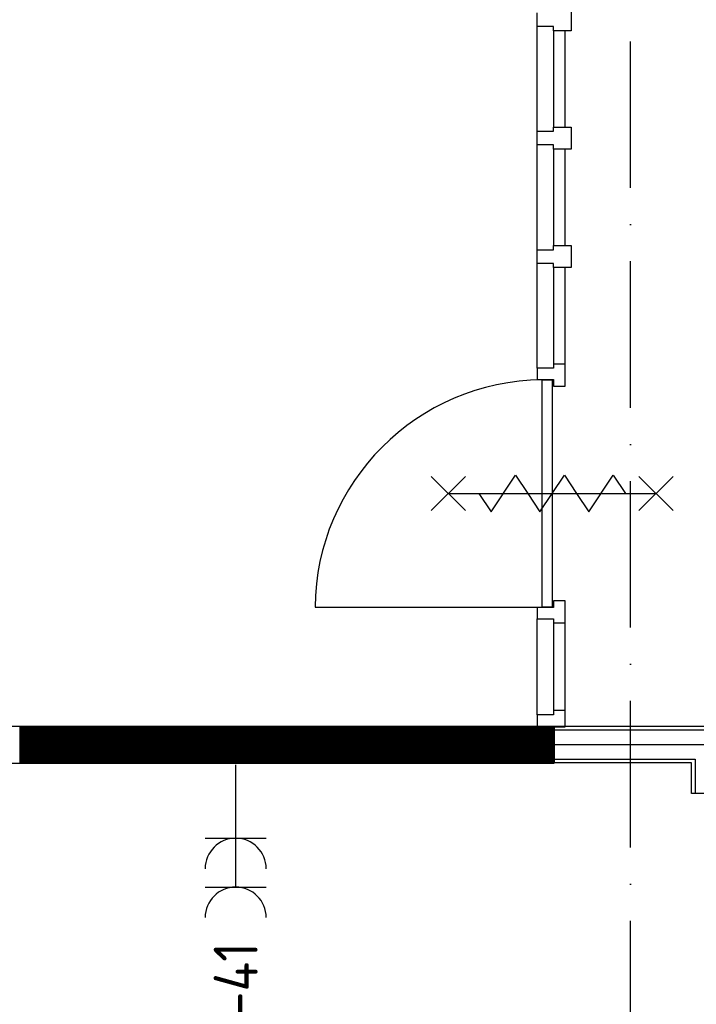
# Model space of a CAD drawing. Header units: millimetres. Extents: x -6587 to 112885, y 244 to 84344.
# Tile 14 of 57: x 22297 to 25068, y 37044 to 41076. Entities that reach past the tile are written whole.
import ezdxf
from ezdxf.enums import TextEntityAlignment as Align

# ---------------------------------------------------------------- set-up
doc = ezdxf.new("R2010")
doc.units = ezdxf.units.MM
doc.header["$LTSCALE"] = 100
doc.linetypes.add('DASHDOT', pattern=[9, 6, -1.5, 0, -1.5])
doc.layers.get('0').update_dxf_attribs({"color": 9, "linetype": 'CONTINUOUS'})
for name, color, linetype in [('AL$7----_STRAMIEN', 1, 'DASHDOT'), ('AL28----_KONSTRUKTIE', 3, 'CONTINUOUS'), ('AL32----_DRAAIRICHTING', 1, 'CONTINUOUS'), ('ALXA1---_RASTER50', 12, 'CONTINUOUS'), ('ALXAB---_PREFABBETON', 1, 'CONTINUOUS'), ('EB62203-_ATTRIB', 2, 'CONTINUOUS'), ('EL62203-_KRACHT-WCD230', 3, 'CONTINUOUS'), ('LIJN025', 10, 'CONTINUOUS')]:
    doc.layers.add(name, color=color, linetype=linetype)
doc.styles.add('1_8', font='iso', dxfattribs={"width": 0.7, "height": 1.8})
doc.styles.add('NORATT', font='isocp.shx')

# ---------------------------------------------------------------- blocks, each defined once
blk = doc.blocks.new('ES3W2A')
for p, q in [((1.25, 2), (-1.25, 2)), ((0, 2), (0, -3)), ((1.25, 0), (-1.25, 0))]:
    blk.add_line(p, q)
for centre in [(0, 3.25), (0, 1.25)]:
    blk.add_arc(centre, 1.25, 180, 0)
at = {"color": 0, "style": 'NORATT'}
for tag, flags, p in [('VERMOGEN', 9, (-2.5, 5)), ('GROEP', 8, (0, 5)), ('SCHAK', 8, (2.5, 5)), ('GELIJK', 9, (5, 5)), ('KAST', 9, (7, 5)), ('TAL', 8, (2.5, 5))]:
    blk.add_attdef(tag, text='', height=1.8, rotation=90, dxfattribs=dict(at, flags=flags)).set_placement(p, align=Align.MIDDLE_CENTER)
at = {"color": 0, "style": 'NORATT', "flags": 8}
blk.add_attdef('DOEL', text='', height=1.8, rotation=90, dxfattribs=at).set_placement((-2.5, 5), align=Align.MIDDLE_LEFT)
at = {"color": 0, "style": 'NORATT', "flags": 9}
blk.add_attdef('M_CODE', text='', height=1.8, dxfattribs=at).set_placement((0, 0), align=Align.MIDDLE_CENTER)
blk = doc.blocks.new('A$Cb38f1ce1')
at = {"layer": 'AL$7----_STRAMIEN', "color": 1}
blk.add_lwpolyline([(21547.7, 1456.2), (21547.7, 70088.1)], dxfattribs=at)
at = {"layer": 'AL28----_KONSTRUKTIE', "color": 8}
for p, q in [((21235.4, 31655), (14437.7, 31655)), ((21235.4, 31655), (14437.7, 31655)), ((14437.7, 31505), (21235.4, 31505)), ((14437.7, 31505), (21235.4, 31505))]:
    blk.add_line(p, q, dxfattribs=at)
at = {"layer": 'AL32----_DRAAIRICHTING', "color": 8}
for p, q in [((21304.7, 34594), (21304.7, 34504)), ((21165.7, 34521), (21165.7, 34577)), ((21232.7, 34521), (21165.7, 34521)), ((21165.7, 34092), (21165.7, 34521)), ((21232.7, 34504), (21232.7, 34521)), ((21232.7, 34504), (21232.7, 34109)), ((21304.7, 34504), (21232.7, 34504)), ((21279.7, 34109), (21279.7, 34504)), ((21232.7, 34092), (21232.7, 34109)), ((21232.7, 34109), (21304.7, 34109)), ((21304.7, 34109), (21304.7, 34019)), ((21165.7, 34036), (21165.7, 34092)), ((21165.7, 34092), (21232.7, 34092)), ((21232.7, 34036), (21165.7, 34036)), ((21165.7, 33607), (21165.7, 34036)), ((21232.7, 34019), (21232.7, 34036)), ((21232.7, 34019), (21232.7, 33624)), ((21304.7, 34019), (21232.7, 34019)), ((21279.7, 33624), (21279.7, 34019)), ((21165.7, 33551), (21165.7, 33607)), ((21165.7, 33607), (21232.7, 33607)), ((21232.7, 33607), (21232.7, 33624)), ((21232.7, 33624), (21304.7, 33624)), ((21304.7, 33624), (21304.7, 33534)), ((21232.7, 33551), (21165.7, 33551)), ((21165.7, 33122), (21165.7, 33551)), ((21232.7, 33534), (21232.7, 33551)), ((21232.7, 33534), (21232.7, 33139)), ((21304.7, 33534), (21232.7, 33534)), ((21279.7, 33139), (21279.7, 33534)), ((21232.7, 33122), (21165.7, 33122)), ((21165.7, 33122), (21165.7, 33076)), ((21279.7, 33139), (21232.7, 33139)), ((21232.7, 33139), (21232.7, 33122)), ((21279.7, 33049), (21279.7, 33139)), ((21165.7, 33076), (21232.7, 33076)), ((21185.7, 33074), (21226.7, 33074)), ((21185.7, 32144), (21185.7, 33074)), ((21226.7, 33074), (21226.7, 32144)), ((21232.7, 33076), (21232.7, 33049)), ((21232.7, 33049), (21279.7, 33049)), ((20255.7, 32144), (21185.7, 32144)), ((21232.7, 32142), (21165.7, 32142)), ((21165.7, 32142), (21165.7, 32096)), ((21226.7, 32144), (21185.7, 32144)), ((21279.7, 32169), (21232.7, 32169)), ((21232.7, 32169), (21232.7, 32142)), ((21279.7, 32079), (21279.7, 32169)), ((21165.7, 32096), (21232.7, 32096)), ((21165.7, 31703), (21165.7, 32096)), ((21232.7, 32096), (21232.7, 32079)), ((21232.7, 32079), (21232.7, 31720)), ((21232.7, 32079), (21279.7, 32079)), ((21279.7, 31720), (21279.7, 32079)), ((21232.7, 31703), (21165.7, 31703)), ((21165.7, 31703), (21165.7, 31653)), ((21279.7, 31720), (21232.7, 31720)), ((21232.7, 31720), (21232.7, 31703)), ((21279.7, 31653), (21279.7, 31720)), ((19930.8, 31655), (19930.8, 31505)), ((19932.8, 31655), (19932.8, 31505)), ((19934.8, 31655), (19934.8, 31505)), ((19936.8, 31655), (19936.8, 31505)), ((19938.8, 31655), (19938.8, 31505)), ((19940.8, 31655), (19940.8, 31505)), ((19942.8, 31655), (19942.8, 31505)), ((19944.8, 31655), (19944.8, 31505)), ((19946.8, 31655), (19946.8, 31505)), ((19948.8, 31655), (19948.8, 31505)), ((19950.8, 31655), (19950.8, 31505)), ((19952.8, 31655), (19952.8, 31505)), ((19954.8, 31655), (19954.8, 31505)), ((19956.8, 31655), (19956.8, 31505)), ((19958.8, 31655), (19958.8, 31505)), ((19960.8, 31655), (19960.8, 31505)), ((19962.8, 31655), (19962.8, 31505)), ((19964.8, 31655), (19964.8, 31505)), ((19966.8, 31655), (19966.8, 31505)), ((19968.8, 31655), (19968.8, 31505)), ((19970.8, 31655), (19970.8, 31505)), ((19972.8, 31655), (19972.8, 31505)), ((19974.8, 31655), (19974.8, 31505)), ((19976.8, 31655), (19976.8, 31505)), ((19978.8, 31655), (19978.8, 31505)), ((19980.8, 31655), (19980.8, 31505)), ((19982.8, 31655), (19982.8, 31505)), ((19984.8, 31655), (19984.8, 31505)), ((19986.8, 31655), (19986.8, 31505)), ((19988.8, 31655), (19988.8, 31505)), ((19990.8, 31655), (19990.8, 31505)), ((19992.8, 31655), (19992.8, 31505)), ((19994.8, 31655), (19994.8, 31505)), ((19996.8, 31655), (19996.8, 31505)), ((19998.8, 31655), (19998.8, 31505)), ((20000.8, 31655), (20000.8, 31505)), ((20002.8, 31655), (20002.8, 31505)), ((20004.8, 31655), (20004.8, 31505)), ((20006.8, 31655), (20006.8, 31505)), ((20008.8, 31655), (20008.8, 31505)), ((20010.8, 31655), (20010.8, 31505)), ((20012.8, 31655), (20012.8, 31505)), ((20014.8, 31655), (20014.8, 31505)), ((20016.8, 31655), (20016.8, 31505)), ((20018.8, 31655), (20018.8, 31505)), ((20020.8, 31655), (20020.8, 31505)), ((20022.8, 31655), (20022.8, 31505)), ((20024.8, 31655), (20024.8, 31505)), ((20026.8, 31655), (20026.8, 31505)), ((20028.8, 31655), (20028.8, 31505)), ((20030.8, 31655), (20030.8, 31505)), ((20032.8, 31655), (20032.8, 31505)), ((20034.8, 31655), (20034.8, 31505)), ((20036.8, 31655), (20036.8, 31505)), ((20038.8, 31655), (20038.8, 31505)), ((20040.8, 31655), (20040.8, 31505)), ((20042.8, 31655), (20042.8, 31505)), ((20044.8, 31655), (20044.8, 31505)), ((20046.8, 31655), (20046.8, 31505)), ((20048.8, 31655), (20048.8, 31505)), ((20050.8, 31655), (20050.8, 31505)), ((20052.8, 31655), (20052.8, 31505)), ((20054.8, 31655), (20054.8, 31505)), ((20056.8, 31655), (20056.8, 31505)), ((20058.8, 31655), (20058.8, 31505)), ((20060.8, 31655), (20060.8, 31505)), ((20062.8, 31655), (20062.8, 31505)), ((20064.8, 31655), (20064.8, 31505)), ((20066.8, 31655), (20066.8, 31505)), ((20068.8, 31655), (20068.8, 31505)), ((20070.8, 31655), (20070.8, 31505)), ((20072.8, 31655), (20072.8, 31505)), ((20074.8, 31655), (20074.8, 31505)), ((20076.8, 31655), (20076.8, 31505)), ((20078.8, 31655), (20078.8, 31505)), ((20080.8, 31655), (20080.8, 31505)), ((20082.8, 31655), (20082.8, 31505)), ((20084.8, 31655), (20084.8, 31505)), ((20086.8, 31655), (20086.8, 31505)), ((20088.8, 31655), (20088.8, 31505)), ((20090.8, 31655), (20090.8, 31505)), ((20092.8, 31655), (20092.8, 31505)), ((20094.8, 31655), (20094.8, 31505)), ((20096.8, 31655), (20096.8, 31505)), ((20098.8, 31655), (20098.8, 31505)), ((20100.8, 31655), (20100.8, 31505)), ((20102.8, 31655), (20102.8, 31505)), ((20104.8, 31655), (20104.8, 31505)), ((20106.8, 31655), (20106.8, 31505)), ((20108.8, 31655), (20108.8, 31505)), ((20110.8, 31655), (20110.8, 31505)), ((20112.8, 31655), (20112.8, 31505)), ((20114, 31655), (20264, 31505)), ((20114, 31655), (20264, 31505)), ((20114.8, 31655), (20114.8, 31505)), ((20116.8, 31655), (20116.8, 31505)), ((20118.8, 31655), (20118.8, 31505)), ((20120.8, 31655), (20120.8, 31505)), ((20122.8, 31655), (20122.8, 31505)), ((20124.8, 31655), (20124.8, 31505)), ((20126.8, 31655), (20126.8, 31505)), ((20128.8, 31655), (20128.8, 31505)), ((20130.8, 31655), (20130.8, 31505)), ((20132.8, 31655), (20132.8, 31505)), ((20134.8, 31655), (20134.8, 31505)), ((20136.8, 31655), (20136.8, 31505)), ((20138.8, 31655), (20138.8, 31505)), ((20140.8, 31655), (20140.8, 31505)), ((20142.8, 31655), (20142.8, 31505)), ((20144.8, 31655), (20144.8, 31505)), ((20146.8, 31655), (20146.8, 31505)), ((20148.8, 31655), (20148.8, 31505)), ((20150.8, 31655), (20150.8, 31505)), ((20152.8, 31655), (20152.8, 31505)), ((20154.8, 31655), (20154.8, 31505)), ((20156.8, 31655), (20156.8, 31505)), ((20158.8, 31655), (20158.8, 31505)), ((20160.8, 31655), (20160.8, 31505)), ((20162.8, 31655), (20162.8, 31505)), ((20164.8, 31655), (20164.8, 31505)), ((20166.8, 31655), (20166.8, 31505)), ((20168.8, 31655), (20168.8, 31505)), ((20170.8, 31655), (20170.8, 31505)), ((20172.8, 31655), (20172.8, 31505)), ((20174.8, 31655), (20174.8, 31505)), ((20176.8, 31655), (20176.8, 31505)), ((20178.8, 31655), (20178.8, 31505)), ((20180.8, 31655), (20180.8, 31505)), ((20182.8, 31655), (20182.8, 31505)), ((20184.8, 31655), (20184.8, 31505)), ((20186.8, 31655), (20186.8, 31505)), ((20188.8, 31655), (20188.8, 31505)), ((20190.8, 31655), (20190.8, 31505)), ((20192.8, 31655), (20192.8, 31505)), ((20194.8, 31655), (20194.8, 31505)), ((20196.8, 31655), (20196.8, 31505)), ((20198.8, 31655), (20198.8, 31505)), ((20200.8, 31655), (20200.8, 31505)), ((20202.8, 31655), (20202.8, 31505)), ((20204.8, 31655), (20204.8, 31505)), ((20206.8, 31655), (20206.8, 31505)), ((20208.8, 31655), (20208.8, 31505)), ((20210.8, 31655), (20210.8, 31505)), ((20212.8, 31655), (20212.8, 31505)), ((20214.8, 31655), (20214.8, 31505)), ((20216.8, 31655), (20216.8, 31505)), ((20218.8, 31655), (20218.8, 31505)), ((20220.8, 31655), (20220.8, 31505)), ((20222.8, 31655), (20222.8, 31505)), ((20224.8, 31655), (20224.8, 31505)), ((20226.8, 31655), (20226.8, 31505)), ((20228.8, 31655), (20228.8, 31505)), ((20230.8, 31655), (20230.8, 31505)), ((20232.8, 31655), (20232.8, 31505)), ((20234.8, 31655), (20234.8, 31505)), ((20236.8, 31655), (20236.8, 31505)), ((20238.8, 31655), (20238.8, 31505)), ((20240.8, 31655), (20240.8, 31505)), ((20242.8, 31655), (20242.8, 31505)), ((20244.8, 31655), (20244.8, 31505)), ((20246.8, 31655), (20246.8, 31505)), ((20248.8, 31655), (20248.8, 31505)), ((20250.8, 31655), (20250.8, 31505)), ((20252.8, 31655), (20252.8, 31505)), ((20254.8, 31655), (20254.8, 31505)), ((20256.8, 31655), (20256.8, 31505)), ((20258.8, 31655), (20258.8, 31505)), ((20260.8, 31655), (20260.8, 31505)), ((20262.8, 31655), (20262.8, 31505)), ((20264.8, 31655), (20264.8, 31505)), ((20266.8, 31655), (20266.8, 31505)), ((20268.8, 31655), (20268.8, 31505)), ((20270.8, 31655), (20270.8, 31505)), ((20272.8, 31655), (20272.8, 31505)), ((20274.8, 31655), (20274.8, 31505)), ((20276.8, 31655), (20276.8, 31505)), ((20278.8, 31655), (20278.8, 31505)), ((20280.8, 31655), (20280.8, 31505)), ((20282.8, 31655), (20282.8, 31505)), ((20284.8, 31655), (20284.8, 31505)), ((20286.8, 31655), (20286.8, 31505)), ((20288.8, 31655), (20288.8, 31505)), ((20290.8, 31655), (20290.8, 31505)), ((20292.8, 31655), (20292.8, 31505)), ((20294.8, 31655), (20294.8, 31505)), ((20296.8, 31655), (20296.8, 31505)), ((20298.8, 31655), (20298.8, 31505)), ((20300.8, 31655), (20300.8, 31505)), ((20302.8, 31655), (20302.8, 31505)), ((20304.8, 31655), (20304.8, 31505)), ((20306.8, 31655), (20306.8, 31505)), ((20308.8, 31655), (20308.8, 31505)), ((20310.8, 31655), (20310.8, 31505)), ((20312.8, 31655), (20312.8, 31505)), ((20314.8, 31655), (20314.8, 31505)), ((20316.8, 31655), (20316.8, 31505)), ((20318.8, 31655), (20318.8, 31505)), ((20320.8, 31655), (20320.8, 31505)), ((20322.8, 31655), (20322.8, 31505)), ((20324.8, 31655), (20324.8, 31505)), ((20326.2, 31655), (20476.2, 31505)), ((20326.2, 31655), (20476.2, 31505)), ((20326.8, 31655), (20326.8, 31505)), ((20328.8, 31655), (20328.8, 31505)), ((20330.8, 31655), (20330.8, 31505)), ((20332.8, 31655), (20332.8, 31505)), ((20334.8, 31655), (20334.8, 31505)), ((20336.8, 31655), (20336.8, 31505)), ((20338.8, 31655), (20338.8, 31505)), ((20340.8, 31655), (20340.8, 31505)), ((20342.8, 31655), (20342.8, 31505)), ((20344.8, 31655), (20344.8, 31505)), ((20346.8, 31655), (20346.8, 31505)), ((20348.8, 31655), (20348.8, 31505)), ((20350.8, 31655), (20350.8, 31505)), ((20352.8, 31655), (20352.8, 31505)), ((20354.8, 31655), (20354.8, 31505)), ((20356.8, 31655), (20356.8, 31505)), ((20358.8, 31655), (20358.8, 31505)), ((20360.8, 31655), (20360.8, 31505)), ((20362.8, 31655), (20362.8, 31505)), ((20364.8, 31655), (20364.8, 31505)), ((20366.8, 31655), (20366.8, 31505)), ((20368.8, 31655), (20368.8, 31505)), ((20370.8, 31655), (20370.8, 31505)), ((20372.8, 31655), (20372.8, 31505)), ((20374.8, 31655), (20374.8, 31505)), ((20376.8, 31655), (20376.8, 31505)), ((20378.8, 31655), (20378.8, 31505)), ((20380.8, 31655), (20380.8, 31505)), ((20382.8, 31655), (20382.8, 31505)), ((20384.8, 31655), (20384.8, 31505)), ((20386.8, 31655), (20386.8, 31505)), ((20388.8, 31655), (20388.8, 31505)), ((20390.8, 31655), (20390.8, 31505)), ((20392.8, 31655), (20392.8, 31505)), ((20394.8, 31655), (20394.8, 31505)), ((20396.8, 31655), (20396.8, 31505)), ((20398.8, 31655), (20398.8, 31505)), ((20400.8, 31655), (20400.8, 31505)), ((20402.8, 31655), (20402.8, 31505)), ((20404.8, 31655), (20404.8, 31505)), ((20406.8, 31655), (20406.8, 31505)), ((20408.8, 31655), (20408.8, 31505)), ((20410.8, 31655), (20410.8, 31505)), ((20412.8, 31655), (20412.8, 31505)), ((20414.8, 31655), (20414.8, 31505)), ((20416.8, 31655), (20416.8, 31505)), ((20418.8, 31655), (20418.8, 31505)), ((20420.8, 31655), (20420.8, 31505)), ((20422.8, 31655), (20422.8, 31505)), ((20424.8, 31655), (20424.8, 31505)), ((20426.8, 31655), (20426.8, 31505)), ((20428.8, 31655), (20428.8, 31505)), ((20430.8, 31655), (20430.8, 31505)), ((20432.8, 31655), (20432.8, 31505)), ((20434.8, 31655), (20434.8, 31505)), ((20436.8, 31655), (20436.8, 31505)), ((20438.8, 31655), (20438.8, 31505)), ((20440.8, 31655), (20440.8, 31505)), ((20442.8, 31655), (20442.8, 31505)), ((20444.8, 31655), (20444.8, 31505)), ((20446.8, 31655), (20446.8, 31505)), ((20448.8, 31655), (20448.8, 31505)), ((20450.8, 31655), (20450.8, 31505)), ((20452.8, 31655), (20452.8, 31505)), ((20454.8, 31655), (20454.8, 31505)), ((20456.8, 31655), (20456.8, 31505)), ((20458.8, 31655), (20458.8, 31505)), ((20460.8, 31655), (20460.8, 31505)), ((20462.8, 31655), (20462.8, 31505)), ((20464.8, 31655), (20464.8, 31505)), ((20466.8, 31655), (20466.8, 31505)), ((20468.8, 31655), (20468.8, 31505)), ((20470.8, 31655), (20470.8, 31505)), ((20472.8, 31655), (20472.8, 31505)), ((20474.8, 31655), (20474.8, 31505)), ((20476.8, 31655), (20476.8, 31505)), ((20478.8, 31655), (20478.8, 31505)), ((20480.8, 31655), (20480.8, 31505)), ((20482.8, 31655), (20482.8, 31505)), ((20484.8, 31655), (20484.8, 31505)), ((20486.8, 31655), (20486.8, 31505)), ((20488.8, 31655), (20488.8, 31505)), ((20490.8, 31655), (20490.8, 31505)), ((20492.8, 31655), (20492.8, 31505)), ((20494.8, 31655), (20494.8, 31505)), ((20496.8, 31655), (20496.8, 31505)), ((20498.8, 31655), (20498.8, 31505)), ((20500.8, 31655), (20500.8, 31505)), ((20502.8, 31655), (20502.8, 31505)), ((20504.8, 31655), (20504.8, 31505)), ((20506.8, 31655), (20506.8, 31505)), ((20508.8, 31655), (20508.8, 31505)), ((20510.8, 31655), (20510.8, 31505)), ((20512.8, 31655), (20512.8, 31505)), ((20514.8, 31655), (20514.8, 31505)), ((20516.8, 31655), (20516.8, 31505)), ((20518.8, 31655), (20518.8, 31505)), ((20520.8, 31655), (20520.8, 31505)), ((20522.8, 31655), (20522.8, 31505)), ((20524.8, 31655), (20524.8, 31505)), ((20526.8, 31655), (20526.8, 31505)), ((20528.8, 31655), (20528.8, 31505)), ((20530.8, 31655), (20530.8, 31505)), ((20532.8, 31655), (20532.8, 31505)), ((20534.8, 31655), (20534.8, 31505)), ((20536.8, 31655), (20536.8, 31505)), ((20538.3, 31655), (20688.3, 31505)), ((20538.3, 31655), (20688.3, 31505)), ((20538.8, 31655), (20538.8, 31505)), ((20540.8, 31655), (20540.8, 31505)), ((20542.8, 31655), (20542.8, 31505)), ((20544.8, 31655), (20544.8, 31505)), ((20546.8, 31655), (20546.8, 31505)), ((20548.8, 31655), (20548.8, 31505)), ((20550.8, 31655), (20550.8, 31505)), ((20552.8, 31655), (20552.8, 31505)), ((20554.8, 31655), (20554.8, 31505)), ((20556.8, 31655), (20556.8, 31505)), ((20558.8, 31655), (20558.8, 31505)), ((20560.8, 31655), (20560.8, 31505)), ((20562.8, 31655), (20562.8, 31505)), ((20564.8, 31655), (20564.8, 31505)), ((20566.8, 31655), (20566.8, 31505)), ((20568.8, 31655), (20568.8, 31505)), ((20570.8, 31655), (20570.8, 31505)), ((20572.8, 31655), (20572.8, 31505)), ((20574.8, 31655), (20574.8, 31505)), ((20576.8, 31655), (20576.8, 31505)), ((20578.8, 31655), (20578.8, 31505)), ((20580.8, 31655), (20580.8, 31505)), ((20582.8, 31655), (20582.8, 31505)), ((20584.8, 31655), (20584.8, 31505)), ((20586.8, 31655), (20586.8, 31505)), ((20588.8, 31655), (20588.8, 31505)), ((20590.8, 31655), (20590.8, 31505)), ((20592.8, 31655), (20592.8, 31505)), ((20594.8, 31655), (20594.8, 31505)), ((20596.8, 31655), (20596.8, 31505)), ((20598.8, 31655), (20598.8, 31505)), ((20600.8, 31655), (20600.8, 31505)), ((20602.8, 31655), (20602.8, 31505)), ((20604.8, 31655), (20604.8, 31505)), ((20606.8, 31655), (20606.8, 31505)), ((20608.8, 31655), (20608.8, 31505)), ((20610.8, 31655), (20610.8, 31505)), ((20612.8, 31655), (20612.8, 31505)), ((20614.8, 31655), (20614.8, 31505)), ((20616.8, 31655), (20616.8, 31505)), ((20618.8, 31655), (20618.8, 31505)), ((20620.8, 31655), (20620.8, 31505)), ((20622.8, 31655), (20622.8, 31505)), ((20624.8, 31655), (20624.8, 31505)), ((20626.8, 31655), (20626.8, 31505)), ((20628.8, 31655), (20628.8, 31505)), ((20630.8, 31655), (20630.8, 31505)), ((20632.8, 31655), (20632.8, 31505)), ((20634.8, 31655), (20634.8, 31505)), ((20636.8, 31655), (20636.8, 31505)), ((20638.8, 31655), (20638.8, 31505)), ((20640.8, 31655), (20640.8, 31505)), ((20642.8, 31655), (20642.8, 31505)), ((20644.8, 31655), (20644.8, 31505)), ((20646.8, 31655), (20646.8, 31505)), ((20648.8, 31655), (20648.8, 31505)), ((20650.8, 31655), (20650.8, 31505)), ((20652.8, 31655), (20652.8, 31505)), ((20654.8, 31655), (20654.8, 31505)), ((20656.8, 31655), (20656.8, 31505)), ((20658.8, 31655), (20658.8, 31505)), ((20660.8, 31655), (20660.8, 31505)), ((20662.8, 31655), (20662.8, 31505)), ((20664.8, 31655), (20664.8, 31505)), ((20666.8, 31655), (20666.8, 31505)), ((20668.8, 31655), (20668.8, 31505)), ((20670.8, 31655), (20670.8, 31505)), ((20672.8, 31655), (20672.8, 31505)), ((20674.8, 31655), (20674.8, 31505)), ((20676.8, 31655), (20676.8, 31505)), ((20678.8, 31655), (20678.8, 31505)), ((20680.8, 31655), (20680.8, 31505)), ((20682.8, 31655), (20682.8, 31505)), ((20684.8, 31655), (20684.8, 31505)), ((20686.8, 31655), (20686.8, 31505)), ((20688.8, 31655), (20688.8, 31505)), ((20690.8, 31655), (20690.8, 31505)), ((20692.8, 31655), (20692.8, 31505)), ((20694.8, 31655), (20694.8, 31505)), ((20696.8, 31655), (20696.8, 31505)), ((20698.8, 31655), (20698.8, 31505)), ((20700.8, 31655), (20700.8, 31505)), ((20702.8, 31655), (20702.8, 31505)), ((20704.8, 31655), (20704.8, 31505)), ((20706.8, 31655), (20706.8, 31505)), ((20708.8, 31655), (20708.8, 31505)), ((20710.8, 31655), (20710.8, 31505)), ((20712.8, 31655), (20712.8, 31505)), ((20714.8, 31655), (20714.8, 31505)), ((20716.8, 31655), (20716.8, 31505)), ((20718.8, 31655), (20718.8, 31505)), ((20720.8, 31655), (20720.8, 31505)), ((20722.8, 31655), (20722.8, 31505)), ((20724.8, 31655), (20724.8, 31505)), ((20726.8, 31655), (20726.8, 31505)), ((20728.8, 31655), (20728.8, 31505)), ((20730.8, 31655), (20730.8, 31505)), ((20732.8, 31655), (20732.8, 31505)), ((20734.8, 31655), (20734.8, 31505)), ((20736.8, 31655), (20736.8, 31505)), ((20738.8, 31655), (20738.8, 31505)), ((20740.8, 31655), (20740.8, 31505)), ((20742.8, 31655), (20742.8, 31505)), ((20744.8, 31655), (20744.8, 31505)), ((20746.8, 31655), (20746.8, 31505)), ((20748.8, 31655), (20748.8, 31505)), ((20750.4, 31655), (20900.4, 31505)), ((20750.4, 31655), (20900.4, 31505)), ((20750.8, 31655), (20750.8, 31505)), ((20752.8, 31655), (20752.8, 31505)), ((20754.8, 31655), (20754.8, 31505)), ((20756.8, 31655), (20756.8, 31505)), ((20758.8, 31655), (20758.8, 31505)), ((20760.8, 31655), (20760.8, 31505)), ((20762.8, 31655), (20762.8, 31505)), ((20764.8, 31655), (20764.8, 31505)), ((20766.8, 31655), (20766.8, 31505)), ((20768.8, 31655), (20768.8, 31505)), ((20770.8, 31655), (20770.8, 31505)), ((20772.8, 31655), (20772.8, 31505)), ((20774.8, 31655), (20774.8, 31505)), ((20776.8, 31655), (20776.8, 31505)), ((20778.8, 31655), (20778.8, 31505)), ((20780.8, 31655), (20780.8, 31505)), ((20782.8, 31655), (20782.8, 31505)), ((20784.8, 31655), (20784.8, 31505)), ((20786.8, 31655), (20786.8, 31505)), ((20788.8, 31655), (20788.8, 31505)), ((20790.8, 31655), (20790.8, 31505)), ((20792.8, 31655), (20792.8, 31505)), ((20794.8, 31655), (20794.8, 31505)), ((20796.8, 31655), (20796.8, 31505)), ((20798.8, 31655), (20798.8, 31505)), ((20800.8, 31655), (20800.8, 31505)), ((20802.8, 31655), (20802.8, 31505)), ((20804.8, 31655), (20804.8, 31505)), ((20806.8, 31655), (20806.8, 31505)), ((20808.8, 31655), (20808.8, 31505)), ((20810.8, 31655), (20810.8, 31505)), ((20812.8, 31655), (20812.8, 31505)), ((20814.8, 31655), (20814.8, 31505)), ((20816.8, 31655), (20816.8, 31505)), ((20818.8, 31655), (20818.8, 31505)), ((20820.8, 31655), (20820.8, 31505)), ((20822.8, 31655), (20822.8, 31505)), ((20824.8, 31655), (20824.8, 31505)), ((20826.8, 31655), (20826.8, 31505)), ((20828.8, 31655), (20828.8, 31505)), ((20830.8, 31655), (20830.8, 31505)), ((20832.8, 31655), (20832.8, 31505)), ((20834.8, 31655), (20834.8, 31505)), ((20836.8, 31655), (20836.8, 31505)), ((20838.8, 31655), (20838.8, 31505)), ((20840.8, 31655), (20840.8, 31505)), ((20842.8, 31655), (20842.8, 31505)), ((20844.8, 31655), (20844.8, 31505)), ((20846.8, 31655), (20846.8, 31505)), ((20848.8, 31655), (20848.8, 31505)), ((20850.8, 31655), (20850.8, 31505)), ((20852.8, 31655), (20852.8, 31505)), ((20854.8, 31655), (20854.8, 31505)), ((20856.8, 31655), (20856.8, 31505)), ((20858.8, 31655), (20858.8, 31505)), ((20860.8, 31655), (20860.8, 31505)), ((20862.8, 31655), (20862.8, 31505)), ((20864.8, 31655), (20864.8, 31505)), ((20866.8, 31655), (20866.8, 31505)), ((20868.8, 31655), (20868.8, 31505)), ((20870.8, 31655), (20870.8, 31505)), ((20872.8, 31655), (20872.8, 31505)), ((20874.8, 31655), (20874.8, 31505)), ((20876.8, 31655), (20876.8, 31505)), ((20878.8, 31655), (20878.8, 31505)), ((20880.8, 31655), (20880.8, 31505)), ((20882.8, 31655), (20882.8, 31505)), ((20884.8, 31655), (20884.8, 31505)), ((20886.8, 31655), (20886.8, 31505)), ((20888.8, 31655), (20888.8, 31505)), ((20890.8, 31655), (20890.8, 31505)), ((20892.8, 31655), (20892.8, 31505)), ((20894.8, 31655), (20894.8, 31505)), ((20896.8, 31655), (20896.8, 31505)), ((20898.8, 31655), (20898.8, 31505)), ((20900.8, 31655), (20900.8, 31505)), ((20902.8, 31655), (20902.8, 31505)), ((20904.8, 31655), (20904.8, 31505)), ((20906.8, 31655), (20906.8, 31505)), ((20908.8, 31655), (20908.8, 31505)), ((20910.8, 31655), (20910.8, 31505)), ((20912.8, 31655), (20912.8, 31505)), ((20914.8, 31655), (20914.8, 31505)), ((20916.8, 31655), (20916.8, 31505)), ((20918.8, 31655), (20918.8, 31505)), ((20920.8, 31655), (20920.8, 31505)), ((20922.8, 31655), (20922.8, 31505)), ((20924.8, 31655), (20924.8, 31505)), ((20926.8, 31655), (20926.8, 31505)), ((20928.8, 31655), (20928.8, 31505)), ((20930.8, 31655), (20930.8, 31505)), ((20932.8, 31655), (20932.8, 31505)), ((20934.8, 31655), (20934.8, 31505)), ((20936.8, 31655), (20936.8, 31505)), ((20938.8, 31655), (20938.8, 31505)), ((20940.8, 31655), (20940.8, 31505)), ((20942.8, 31655), (20942.8, 31505)), ((20944.8, 31655), (20944.8, 31505)), ((20946.8, 31655), (20946.8, 31505)), ((20948.8, 31655), (20948.8, 31505)), ((20950.8, 31655), (20950.8, 31505)), ((20952.8, 31655), (20952.8, 31505)), ((20954.8, 31655), (20954.8, 31505)), ((20956.8, 31655), (20956.8, 31505)), ((20958.8, 31655), (20958.8, 31505)), ((20960.8, 31655), (20960.8, 31505)), ((20962.6, 31655), (21112.6, 31505)), ((20962.6, 31655), (21112.6, 31505)), ((20962.8, 31655), (20962.8, 31505)), ((20964.8, 31655), (20964.8, 31505)), ((20966.8, 31655), (20966.8, 31505)), ((20968.8, 31655), (20968.8, 31505)), ((20970.8, 31655), (20970.8, 31505)), ((20972.8, 31655), (20972.8, 31505)), ((20974.8, 31655), (20974.8, 31505)), ((20976.8, 31655), (20976.8, 31505)), ((20978.8, 31655), (20978.8, 31505)), ((20980.8, 31655), (20980.8, 31505)), ((20982.8, 31655), (20982.8, 31505)), ((20984.8, 31655), (20984.8, 31505)), ((20986.8, 31655), (20986.8, 31505)), ((20988.8, 31655), (20988.8, 31505)), ((20990.8, 31655), (20990.8, 31505)), ((20992.8, 31655), (20992.8, 31505)), ((20994.8, 31655), (20994.8, 31505)), ((20996.8, 31655), (20996.8, 31505)), ((20998.8, 31655), (20998.8, 31505)), ((21000.8, 31655), (21000.8, 31505)), ((21002.8, 31655), (21002.8, 31505)), ((21004.8, 31655), (21004.8, 31505)), ((21006.8, 31655), (21006.8, 31505)), ((21008.8, 31655), (21008.8, 31505)), ((21010.8, 31655), (21010.8, 31505)), ((21012.8, 31655), (21012.8, 31505)), ((21014.8, 31655), (21014.8, 31505)), ((21016.8, 31655), (21016.8, 31505)), ((21018.8, 31655), (21018.8, 31505)), ((21020.8, 31655), (21020.8, 31505)), ((21022.8, 31655), (21022.8, 31505)), ((21024.8, 31655), (21024.8, 31505)), ((21026.8, 31655), (21026.8, 31505)), ((21028.8, 31655), (21028.8, 31505)), ((21030.8, 31655), (21030.8, 31505)), ((21032.8, 31655), (21032.8, 31505)), ((21034.8, 31655), (21034.8, 31505)), ((21036.8, 31655), (21036.8, 31505)), ((21038.8, 31655), (21038.8, 31505)), ((21040.8, 31655), (21040.8, 31505)), ((21042.8, 31655), (21042.8, 31505)), ((21044.8, 31655), (21044.8, 31505)), ((21046.8, 31655), (21046.8, 31505)), ((21048.8, 31655), (21048.8, 31505)), ((21050.8, 31655), (21050.8, 31505)), ((21052.8, 31655), (21052.8, 31505)), ((21054.8, 31655), (21054.8, 31505)), ((21056.8, 31655), (21056.8, 31505)), ((21058.8, 31655), (21058.8, 31505)), ((21060.8, 31655), (21060.8, 31505)), ((21062.8, 31655), (21062.8, 31505)), ((21064.8, 31655), (21064.8, 31505)), ((21066.8, 31655), (21066.8, 31505)), ((21068.8, 31655), (21068.8, 31505)), ((21070.8, 31655), (21070.8, 31505)), ((21072.8, 31655), (21072.8, 31505)), ((21074.8, 31655), (21074.8, 31505)), ((21076.8, 31655), (21076.8, 31505)), ((21078.8, 31655), (21078.8, 31505)), ((21080.8, 31655), (21080.8, 31505)), ((21082.8, 31655), (21082.8, 31505)), ((21084.8, 31655), (21084.8, 31505)), ((21086.8, 31655), (21086.8, 31505)), ((21088.8, 31655), (21088.8, 31505)), ((21090.8, 31655), (21090.8, 31505)), ((21092.8, 31655), (21092.8, 31505)), ((21094.8, 31655), (21094.8, 31505)), ((21096.8, 31655), (21096.8, 31505)), ((21098.8, 31655), (21098.8, 31505)), ((21100.8, 31655), (21100.8, 31505)), ((21102.8, 31655), (21102.8, 31505)), ((21104.8, 31655), (21104.8, 31505)), ((21106.8, 31655), (21106.8, 31505)), ((21108.8, 31655), (21108.8, 31505)), ((21110.8, 31655), (21110.8, 31505)), ((21112.8, 31655), (21112.8, 31505)), ((21114.8, 31655), (21114.8, 31505)), ((21116.8, 31655), (21116.8, 31505)), ((21118.8, 31655), (21118.8, 31505)), ((21120.8, 31655), (21120.8, 31505)), ((21122.8, 31655), (21122.8, 31505)), ((21124.8, 31655), (21124.8, 31505)), ((21126.8, 31655), (21126.8, 31505)), ((21128.8, 31655), (21128.8, 31505)), ((21130.8, 31655), (21130.8, 31505)), ((21132.8, 31655), (21132.8, 31505)), ((21134.8, 31655), (21134.8, 31505)), ((21136.8, 31655), (21136.8, 31505)), ((21138.8, 31655), (21138.8, 31505)), ((21140.8, 31655), (21140.8, 31505)), ((21142.8, 31655), (21142.8, 31505)), ((21144.8, 31655), (21144.8, 31505)), ((21146.8, 31655), (21146.8, 31505)), ((21148.8, 31655), (21148.8, 31505)), ((21150.8, 31655), (21150.8, 31505)), ((21152.8, 31655), (21152.8, 31505)), ((21154.8, 31655), (21154.8, 31505)), ((21156.8, 31655), (21156.8, 31505)), ((21158.8, 31655), (21158.8, 31505)), ((21160.8, 31655), (21160.8, 31505)), ((21162.8, 31655), (21162.8, 31505)), ((21164.8, 31655), (21164.8, 31505)), ((21165.7, 31653), (21279.7, 31653)), ((21166.8, 31655), (21166.8, 31505)), ((21168.8, 31655), (21168.8, 31505)), ((21170.8, 31655), (21170.8, 31505)), ((21172.8, 31655), (21172.8, 31505)), ((21174.7, 31655), (21235.4, 31594.3)), ((21174.7, 31655), (21235.4, 31594.3)), ((21174.8, 31655), (21174.8, 31505)), ((21176.8, 31655), (21176.8, 31505)), ((21178.8, 31655), (21178.8, 31505)), ((21180.8, 31655), (21180.8, 31505)), ((21182.8, 31655), (21182.8, 31505)), ((21184.8, 31655), (21184.8, 31505)), ((21186.8, 31655), (21186.8, 31505)), ((21188.8, 31655), (21188.8, 31505)), ((21190.8, 31655), (21190.8, 31505)), ((21192.8, 31655), (21192.8, 31505)), ((21194.8, 31655), (21194.8, 31505)), ((21196.8, 31655), (21196.8, 31505)), ((21198.8, 31655), (21198.8, 31505)), ((21200.8, 31655), (21200.8, 31505)), ((21202.8, 31655), (21202.8, 31505)), ((21204.8, 31655), (21204.8, 31505)), ((21206.8, 31655), (21206.8, 31505)), ((21208.8, 31655), (21208.8, 31505)), ((21210.8, 31655), (21210.8, 31505)), ((21212.8, 31655), (21212.8, 31505)), ((21214.8, 31655), (21214.8, 31505)), ((21216.8, 31655), (21216.8, 31505)), ((21218.8, 31655), (21218.8, 31505)), ((21220.8, 31655), (21220.8, 31505)), ((21222.8, 31655), (21222.8, 31505)), ((21224.8, 31655), (21224.8, 31505)), ((21226.8, 31655), (21226.8, 31505)), ((21228.8, 31655), (21228.8, 31505)), ((21230.8, 31655), (21230.8, 31505)), ((21232.8, 31655), (21232.8, 31505)), ((21234.8, 31655), (21234.8, 31505)), ((21235.4, 31655.5), (21947.7, 31655.5)), ((21235.4, 31505.5), (21235.4, 31655.5)), ((21235.4, 31505), (21235.4, 31655)), ((21235.4, 31505), (21235.4, 31655)), ((21235.4, 31640.5), (21932.7, 31640.5)), ((21234.1, 31580.5), (21872.7, 31580.5)), ((21235.4, 31520.5), (21812.7, 31520.5)), ((21797.7, 31505.5), (21235.4, 31505.5)), ((21797.7, 31380.5), (21797.7, 31505.5)), ((21812.7, 31520.5), (21812.7, 31380.5)), ((21947.7, 31380.5), (21797.7, 31380.5))]:
    blk.add_line(p, q, dxfattribs=at)
for points in [[(20731.7, 32539), (20871.7, 32679)], [(20731.7, 32679), (20871.7, 32539)], [(20926.7, 32609), (20976.7, 32534), (21076.7, 32684), (21126.7, 32609)], [(21126.7, 32609), (21176.7, 32534), (21276.7, 32684), (21326.7, 32609)], [(21326.7, 32609), (21376.7, 32534), (21476.7, 32684), (21526.7, 32609)], [(21581.7, 32539), (21721.7, 32679)], [(21581.7, 32679), (21721.7, 32539)], [(20801.7, 32609), (21651.7, 32609)]]:
    blk.add_lwpolyline(points, dxfattribs=at)
blk.add_arc((21194.5, 32135.2), 938.9, 90.538, 179.462, dxfattribs=at)
at = {"layer": 'ALXA1---_RASTER50', "color": 8}
for p, q in [((19046.8, 31655), (19046.8, 31505)), ((19048.8, 31655), (19048.8, 31505)), ((19050.8, 31655), (19050.8, 31505)), ((19052.8, 31655), (19052.8, 31505)), ((19054.8, 31655), (19054.8, 31505)), ((19056.8, 31655), (19056.8, 31505)), ((19058.8, 31655), (19058.8, 31505)), ((19060.8, 31655), (19060.8, 31505)), ((19062.8, 31655), (19062.8, 31505)), ((19064.8, 31655), (19064.8, 31505)), ((19066.8, 31655), (19066.8, 31505)), ((19068.8, 31655), (19068.8, 31505)), ((19070.8, 31655), (19070.8, 31505)), ((19072.8, 31655), (19072.8, 31505)), ((19074.8, 31655), (19074.8, 31505)), ((19076.8, 31655), (19076.8, 31505)), ((19078.8, 31655), (19078.8, 31505)), ((19080.8, 31655), (19080.8, 31505)), ((19082.8, 31655), (19082.8, 31505)), ((19084.8, 31655), (19084.8, 31505)), ((19086.8, 31655), (19086.8, 31505)), ((19088.8, 31655), (19088.8, 31505)), ((19090.8, 31655), (19090.8, 31505)), ((19092.8, 31655), (19092.8, 31505)), ((19094.8, 31655), (19094.8, 31505)), ((19096.8, 31655), (19096.8, 31505)), ((19098.8, 31655), (19098.8, 31505)), ((19100.8, 31655), (19100.8, 31505)), ((19102.8, 31655), (19102.8, 31505)), ((19104.8, 31655), (19104.8, 31505)), ((19106.8, 31655), (19106.8, 31505)), ((19108.8, 31655), (19108.8, 31505)), ((19110.8, 31655), (19110.8, 31505)), ((19112.8, 31655), (19112.8, 31505)), ((19114.8, 31655), (19114.8, 31505)), ((19116.8, 31655), (19116.8, 31505)), ((19118.8, 31655), (19118.8, 31505)), ((19120.8, 31655), (19120.8, 31505)), ((19122.8, 31655), (19122.8, 31505)), ((19124.8, 31655), (19124.8, 31505)), ((19126.8, 31655), (19126.8, 31505)), ((19128.8, 31655), (19128.8, 31505)), ((19130.8, 31655), (19130.8, 31505)), ((19132.8, 31655), (19132.8, 31505)), ((19134.8, 31655), (19134.8, 31505)), ((19136.8, 31655), (19136.8, 31505)), ((19138.8, 31655), (19138.8, 31505)), ((19140.8, 31655), (19140.8, 31505)), ((19142.8, 31655), (19142.8, 31505)), ((19144.8, 31655), (19144.8, 31505)), ((19146.8, 31655), (19146.8, 31505)), ((19148.8, 31655), (19148.8, 31505)), ((19150.8, 31655), (19150.8, 31505)), ((19152.8, 31655), (19152.8, 31505)), ((19154.8, 31655), (19154.8, 31505)), ((19156.8, 31655), (19156.8, 31505)), ((19158.8, 31655), (19158.8, 31505)), ((19160.8, 31655), (19160.8, 31505)), ((19162.8, 31655), (19162.8, 31505)), ((19164.8, 31655), (19164.8, 31505)), ((19166.8, 31655), (19166.8, 31505)), ((19168.8, 31655), (19168.8, 31505)), ((19170.8, 31655), (19170.8, 31505)), ((19172.8, 31655), (19172.8, 31505)), ((19174.8, 31655), (19174.8, 31505)), ((19176.8, 31655), (19176.8, 31505)), ((19178.8, 31655), (19178.8, 31505)), ((19180.8, 31655), (19180.8, 31505)), ((19182.8, 31655), (19182.8, 31505)), ((19184.8, 31655), (19184.8, 31505)), ((19186.8, 31655), (19186.8, 31505)), ((19188.8, 31655), (19188.8, 31505)), ((19190.8, 31655), (19190.8, 31505)), ((19192.8, 31655), (19192.8, 31505)), ((19194.8, 31655), (19194.8, 31505)), ((19196.8, 31655), (19196.8, 31505)), ((19198.8, 31655), (19198.8, 31505)), ((19200.8, 31655), (19200.8, 31505)), ((19202.8, 31655), (19202.8, 31505)), ((19204.8, 31655), (19204.8, 31505)), ((19206.8, 31655), (19206.8, 31505)), ((19208.8, 31655), (19208.8, 31505)), ((19210.8, 31655), (19210.8, 31505)), ((19212.8, 31655), (19212.8, 31505)), ((19214.8, 31655), (19214.8, 31505)), ((19216.8, 31655), (19216.8, 31505)), ((19218.8, 31655), (19218.8, 31505)), ((19220.8, 31655), (19220.8, 31505)), ((19222.8, 31655), (19222.8, 31505)), ((19224.8, 31655), (19224.8, 31505)), ((19226.8, 31655), (19226.8, 31505)), ((19228.8, 31655), (19228.8, 31505)), ((19230.8, 31655), (19230.8, 31505)), ((19232.8, 31655), (19232.8, 31505)), ((19234.8, 31655), (19234.8, 31505)), ((19236.8, 31655), (19236.8, 31505)), ((19238.8, 31655), (19238.8, 31505)), ((19240.8, 31655), (19240.8, 31505)), ((19242.8, 31655), (19242.8, 31505)), ((19244.8, 31655), (19244.8, 31505)), ((19246.8, 31655), (19246.8, 31505)), ((19248.8, 31655), (19248.8, 31505)), ((19250.8, 31655), (19250.8, 31505)), ((19252.8, 31655), (19252.8, 31505)), ((19254.8, 31655), (19254.8, 31505)), ((19256.8, 31655), (19256.8, 31505)), ((19258.8, 31655), (19258.8, 31505)), ((19260.8, 31655), (19260.8, 31505)), ((19262.8, 31655), (19262.8, 31505)), ((19264.8, 31655), (19264.8, 31505)), ((19266.8, 31655), (19266.8, 31505)), ((19268.8, 31655), (19268.8, 31505)), ((19270.8, 31655), (19270.8, 31505)), ((19272.8, 31655), (19272.8, 31505)), ((19274.8, 31655), (19274.8, 31505)), ((19276.8, 31655), (19276.8, 31505)), ((19278.8, 31655), (19278.8, 31505)), ((19280.8, 31655), (19280.8, 31505)), ((19282.8, 31655), (19282.8, 31505)), ((19284.8, 31655), (19284.8, 31505)), ((19286.8, 31655), (19286.8, 31505)), ((19288.8, 31655), (19288.8, 31505)), ((19290.8, 31655), (19290.8, 31505)), ((19292.8, 31655), (19292.8, 31505)), ((19294.8, 31655), (19294.8, 31505)), ((19296.8, 31655), (19296.8, 31505)), ((19298.8, 31655), (19298.8, 31505)), ((19300.8, 31655), (19300.8, 31505)), ((19302.8, 31655), (19302.8, 31505)), ((19304.8, 31655), (19304.8, 31505)), ((19306.8, 31655), (19306.8, 31505)), ((19308.8, 31655), (19308.8, 31505)), ((19310.8, 31655), (19310.8, 31505)), ((19312.8, 31655), (19312.8, 31505)), ((19314.8, 31655), (19314.8, 31505)), ((19316.8, 31655), (19316.8, 31505)), ((19318.8, 31655), (19318.8, 31505)), ((19320.8, 31655), (19320.8, 31505)), ((19322.8, 31655), (19322.8, 31505)), ((19324.8, 31655), (19324.8, 31505)), ((19326.8, 31655), (19326.8, 31505)), ((19328.8, 31655), (19328.8, 31505)), ((19330.8, 31655), (19330.8, 31505)), ((19332.8, 31655), (19332.8, 31505)), ((19334.8, 31655), (19334.8, 31505)), ((19336.8, 31655), (19336.8, 31505)), ((19338.8, 31655), (19338.8, 31505)), ((19340.8, 31655), (19340.8, 31505)), ((19342.8, 31655), (19342.8, 31505)), ((19344.8, 31655), (19344.8, 31505)), ((19346.8, 31655), (19346.8, 31505)), ((19348.8, 31655), (19348.8, 31505)), ((19350.8, 31655), (19350.8, 31505)), ((19352.8, 31655), (19352.8, 31505)), ((19354.8, 31655), (19354.8, 31505)), ((19356.8, 31655), (19356.8, 31505)), ((19358.8, 31655), (19358.8, 31505)), ((19360.8, 31655), (19360.8, 31505)), ((19362.8, 31655), (19362.8, 31505)), ((19364.8, 31655), (19364.8, 31505)), ((19366.8, 31655), (19366.8, 31505)), ((19368.8, 31655), (19368.8, 31505)), ((19370.8, 31655), (19370.8, 31505)), ((19372.8, 31655), (19372.8, 31505)), ((19374.8, 31655), (19374.8, 31505)), ((19376.8, 31655), (19376.8, 31505)), ((19378.8, 31655), (19378.8, 31505)), ((19380.8, 31655), (19380.8, 31505)), ((19382.8, 31655), (19382.8, 31505)), ((19384.8, 31655), (19384.8, 31505)), ((19386.8, 31655), (19386.8, 31505)), ((19388.8, 31655), (19388.8, 31505)), ((19390.8, 31655), (19390.8, 31505)), ((19392.8, 31655), (19392.8, 31505)), ((19394.8, 31655), (19394.8, 31505)), ((19396.8, 31655), (19396.8, 31505)), ((19398.8, 31655), (19398.8, 31505)), ((19400.8, 31655), (19400.8, 31505)), ((19402.8, 31655), (19402.8, 31505)), ((19404.8, 31655), (19404.8, 31505)), ((19406.8, 31655), (19406.8, 31505)), ((19408.8, 31655), (19408.8, 31505)), ((19410.8, 31655), (19410.8, 31505)), ((19412.8, 31655), (19412.8, 31505)), ((19414.8, 31655), (19414.8, 31505)), ((19416.8, 31655), (19416.8, 31505)), ((19418.8, 31655), (19418.8, 31505)), ((19420.8, 31655), (19420.8, 31505)), ((19422.8, 31655), (19422.8, 31505)), ((19424.8, 31655), (19424.8, 31505)), ((19426.8, 31655), (19426.8, 31505)), ((19428.8, 31655), (19428.8, 31505)), ((19430.8, 31655), (19430.8, 31505)), ((19432.8, 31655), (19432.8, 31505)), ((19434.8, 31655), (19434.8, 31505)), ((19436.8, 31655), (19436.8, 31505)), ((19438.8, 31655), (19438.8, 31505)), ((19440.8, 31655), (19440.8, 31505)), ((19442.8, 31655), (19442.8, 31505)), ((19444.8, 31655), (19444.8, 31505)), ((19446.8, 31655), (19446.8, 31505)), ((19448.8, 31655), (19448.8, 31505)), ((19450.8, 31655), (19450.8, 31505)), ((19452.8, 31655), (19452.8, 31505)), ((19454.8, 31655), (19454.8, 31505)), ((19456.8, 31655), (19456.8, 31505)), ((19458.8, 31655), (19458.8, 31505)), ((19460.8, 31655), (19460.8, 31505)), ((19462.8, 31655), (19462.8, 31505)), ((19464.8, 31655), (19464.8, 31505)), ((19466.8, 31655), (19466.8, 31505)), ((19468.8, 31655), (19468.8, 31505)), ((19470.8, 31655), (19470.8, 31505)), ((19472.8, 31655), (19472.8, 31505)), ((19474.8, 31655), (19474.8, 31505)), ((19476.8, 31655), (19476.8, 31505)), ((19478.8, 31655), (19478.8, 31505)), ((19480.8, 31655), (19480.8, 31505)), ((19482.8, 31655), (19482.8, 31505)), ((19484.8, 31655), (19484.8, 31505)), ((19486.8, 31655), (19486.8, 31505)), ((19488.8, 31655), (19488.8, 31505)), ((19490.8, 31655), (19490.8, 31505)), ((19492.8, 31655), (19492.8, 31505)), ((19494.8, 31655), (19494.8, 31505)), ((19496.8, 31655), (19496.8, 31505)), ((19498.8, 31655), (19498.8, 31505)), ((19500.8, 31655), (19500.8, 31505)), ((19502.8, 31655), (19502.8, 31505)), ((19504.8, 31655), (19504.8, 31505)), ((19506.8, 31655), (19506.8, 31505)), ((19508.8, 31655), (19508.8, 31505)), ((19510.8, 31655), (19510.8, 31505)), ((19512.8, 31655), (19512.8, 31505)), ((19514.8, 31655), (19514.8, 31505)), ((19516.8, 31655), (19516.8, 31505)), ((19518.8, 31655), (19518.8, 31505)), ((19520.8, 31655), (19520.8, 31505)), ((19522.8, 31655), (19522.8, 31505)), ((19524.8, 31655), (19524.8, 31505)), ((19526.8, 31655), (19526.8, 31505)), ((19528.8, 31655), (19528.8, 31505)), ((19530.8, 31655), (19530.8, 31505)), ((19532.8, 31655), (19532.8, 31505)), ((19534.8, 31655), (19534.8, 31505)), ((19536.8, 31655), (19536.8, 31505)), ((19538.8, 31655), (19538.8, 31505)), ((19540.8, 31655), (19540.8, 31505)), ((19542.8, 31655), (19542.8, 31505)), ((19544.8, 31655), (19544.8, 31505)), ((19546.8, 31655), (19546.8, 31505)), ((19548.8, 31655), (19548.8, 31505)), ((19550.8, 31655), (19550.8, 31505)), ((19552.8, 31655), (19552.8, 31505)), ((19554.8, 31655), (19554.8, 31505)), ((19556.8, 31655), (19556.8, 31505)), ((19558.8, 31655), (19558.8, 31505)), ((19560.8, 31655), (19560.8, 31505)), ((19562.8, 31655), (19562.8, 31505)), ((19564.8, 31655), (19564.8, 31505)), ((19566.8, 31655), (19566.8, 31505)), ((19568.8, 31655), (19568.8, 31505)), ((19570.8, 31655), (19570.8, 31505)), ((19572.8, 31655), (19572.8, 31505)), ((19574.8, 31655), (19574.8, 31505)), ((19576.8, 31655), (19576.8, 31505)), ((19578.8, 31655), (19578.8, 31505)), ((19580.8, 31655), (19580.8, 31505)), ((19582.8, 31655), (19582.8, 31505)), ((19584.8, 31655), (19584.8, 31505)), ((19586.8, 31655), (19586.8, 31505)), ((19588.8, 31655), (19588.8, 31505)), ((19590.8, 31655), (19590.8, 31505)), ((19592.8, 31655), (19592.8, 31505)), ((19594.8, 31655), (19594.8, 31505)), ((19596.8, 31655), (19596.8, 31505)), ((19598.8, 31655), (19598.8, 31505)), ((19600.8, 31655), (19600.8, 31505)), ((19602.8, 31655), (19602.8, 31505)), ((19604.8, 31655), (19604.8, 31505)), ((19606.8, 31655), (19606.8, 31505)), ((19608.8, 31655), (19608.8, 31505)), ((19610.8, 31655), (19610.8, 31505)), ((19612.8, 31655), (19612.8, 31505)), ((19614.8, 31655), (19614.8, 31505)), ((19616.8, 31655), (19616.8, 31505)), ((19618.8, 31655), (19618.8, 31505)), ((19620.8, 31655), (19620.8, 31505)), ((19622.8, 31655), (19622.8, 31505)), ((19624.8, 31655), (19624.8, 31505)), ((19626.8, 31655), (19626.8, 31505)), ((19628.8, 31655), (19628.8, 31505)), ((19630.8, 31655), (19630.8, 31505)), ((19632.8, 31655), (19632.8, 31505)), ((19634.8, 31655), (19634.8, 31505)), ((19636.8, 31655), (19636.8, 31505)), ((19638.8, 31655), (19638.8, 31505)), ((19640.8, 31655), (19640.8, 31505)), ((19642.8, 31655), (19642.8, 31505)), ((19644.8, 31655), (19644.8, 31505)), ((19646.8, 31655), (19646.8, 31505)), ((19648.8, 31655), (19648.8, 31505)), ((19650.8, 31655), (19650.8, 31505)), ((19652.8, 31655), (19652.8, 31505)), ((19654.8, 31655), (19654.8, 31505)), ((19656.8, 31655), (19656.8, 31505)), ((19658.8, 31655), (19658.8, 31505)), ((19660.8, 31655), (19660.8, 31505)), ((19662.8, 31655), (19662.8, 31505)), ((19664.8, 31655), (19664.8, 31505)), ((19666.8, 31655), (19666.8, 31505)), ((19668.8, 31655), (19668.8, 31505)), ((19670.8, 31655), (19670.8, 31505)), ((19672.8, 31655), (19672.8, 31505)), ((19674.8, 31655), (19674.8, 31505)), ((19676.8, 31655), (19676.8, 31505)), ((19678.8, 31655), (19678.8, 31505)), ((19680.8, 31655), (19680.8, 31505)), ((19682.8, 31655), (19682.8, 31505)), ((19684.8, 31655), (19684.8, 31505)), ((19686.8, 31655), (19686.8, 31505)), ((19688.8, 31655), (19688.8, 31505)), ((19690.8, 31655), (19690.8, 31505)), ((19692.8, 31655), (19692.8, 31505)), ((19694.8, 31655), (19694.8, 31505)), ((19696.8, 31655), (19696.8, 31505)), ((19698.8, 31655), (19698.8, 31505)), ((19700.8, 31655), (19700.8, 31505)), ((19702.8, 31655), (19702.8, 31505)), ((19704.8, 31655), (19704.8, 31505)), ((19706.8, 31655), (19706.8, 31505)), ((19708.8, 31655), (19708.8, 31505)), ((19710.8, 31655), (19710.8, 31505)), ((19712.8, 31655), (19712.8, 31505)), ((19714.8, 31655), (19714.8, 31505)), ((19716.8, 31655), (19716.8, 31505)), ((19718.8, 31655), (19718.8, 31505)), ((19720.8, 31655), (19720.8, 31505)), ((19722.8, 31655), (19722.8, 31505)), ((19724.8, 31655), (19724.8, 31505)), ((19726.8, 31655), (19726.8, 31505)), ((19728.8, 31655), (19728.8, 31505)), ((19730.8, 31655), (19730.8, 31505)), ((19732.8, 31655), (19732.8, 31505)), ((19734.8, 31655), (19734.8, 31505)), ((19736.8, 31655), (19736.8, 31505)), ((19738.8, 31655), (19738.8, 31505)), ((19740.8, 31655), (19740.8, 31505)), ((19742.8, 31655), (19742.8, 31505)), ((19744.8, 31655), (19744.8, 31505)), ((19746.8, 31655), (19746.8, 31505)), ((19748.8, 31655), (19748.8, 31505)), ((19750.8, 31655), (19750.8, 31505)), ((19752.8, 31655), (19752.8, 31505)), ((19754.8, 31655), (19754.8, 31505)), ((19756.8, 31655), (19756.8, 31505)), ((19758.8, 31655), (19758.8, 31505)), ((19760.8, 31655), (19760.8, 31505)), ((19762.8, 31655), (19762.8, 31505)), ((19764.8, 31655), (19764.8, 31505)), ((19766.8, 31655), (19766.8, 31505)), ((19768.8, 31655), (19768.8, 31505)), ((19770.8, 31655), (19770.8, 31505)), ((19772.8, 31655), (19772.8, 31505)), ((19774.8, 31655), (19774.8, 31505)), ((19776.8, 31655), (19776.8, 31505)), ((19778.8, 31655), (19778.8, 31505)), ((19780.8, 31655), (19780.8, 31505)), ((19782.8, 31655), (19782.8, 31505)), ((19784.8, 31655), (19784.8, 31505)), ((19786.8, 31655), (19786.8, 31505)), ((19788.8, 31655), (19788.8, 31505)), ((19790.8, 31655), (19790.8, 31505)), ((19792.8, 31655), (19792.8, 31505)), ((19794.8, 31655), (19794.8, 31505)), ((19796.8, 31655), (19796.8, 31505)), ((19798.8, 31655), (19798.8, 31505)), ((19800.8, 31655), (19800.8, 31505)), ((19802.8, 31655), (19802.8, 31505)), ((19804.8, 31655), (19804.8, 31505)), ((19806.8, 31655), (19806.8, 31505)), ((19808.8, 31655), (19808.8, 31505)), ((19810.8, 31655), (19810.8, 31505)), ((19812.8, 31655), (19812.8, 31505)), ((19814.8, 31655), (19814.8, 31505)), ((19816.8, 31655), (19816.8, 31505)), ((19818.8, 31655), (19818.8, 31505)), ((19820.8, 31655), (19820.8, 31505)), ((19822.8, 31655), (19822.8, 31505)), ((19824.8, 31655), (19824.8, 31505)), ((19826.8, 31655), (19826.8, 31505)), ((19828.8, 31655), (19828.8, 31505)), ((19830.8, 31655), (19830.8, 31505)), ((19832.8, 31655), (19832.8, 31505)), ((19834.8, 31655), (19834.8, 31505)), ((19836.8, 31655), (19836.8, 31505)), ((19838.8, 31655), (19838.8, 31505)), ((19840.8, 31655), (19840.8, 31505)), ((19842.8, 31655), (19842.8, 31505)), ((19844.8, 31655), (19844.8, 31505)), ((19846.8, 31655), (19846.8, 31505)), ((19848.8, 31655), (19848.8, 31505)), ((19850.8, 31655), (19850.8, 31505)), ((19852.8, 31655), (19852.8, 31505)), ((19854.8, 31655), (19854.8, 31505)), ((19856.8, 31655), (19856.8, 31505)), ((19858.8, 31655), (19858.8, 31505)), ((19860.8, 31655), (19860.8, 31505)), ((19862.8, 31655), (19862.8, 31505)), ((19864.8, 31655), (19864.8, 31505)), ((19866.8, 31655), (19866.8, 31505)), ((19868.8, 31655), (19868.8, 31505)), ((19870.8, 31655), (19870.8, 31505)), ((19872.8, 31655), (19872.8, 31505)), ((19874.8, 31655), (19874.8, 31505)), ((19876.8, 31655), (19876.8, 31505)), ((19878.8, 31655), (19878.8, 31505)), ((19880.8, 31655), (19880.8, 31505)), ((19882.8, 31655), (19882.8, 31505)), ((19884.8, 31655), (19884.8, 31505)), ((19886.8, 31655), (19886.8, 31505)), ((19888.8, 31655), (19888.8, 31505)), ((19890.8, 31655), (19890.8, 31505)), ((19892.8, 31655), (19892.8, 31505)), ((19894.8, 31655), (19894.8, 31505)), ((19896.8, 31655), (19896.8, 31505)), ((19898.8, 31655), (19898.8, 31505)), ((19900.8, 31655), (19900.8, 31505)), ((19902.8, 31655), (19902.8, 31505)), ((19904.8, 31655), (19904.8, 31505)), ((19906.8, 31655), (19906.8, 31505)), ((19908.8, 31655), (19908.8, 31505)), ((19910.8, 31655), (19910.8, 31505)), ((19912.8, 31655), (19912.8, 31505)), ((19914.8, 31655), (19914.8, 31505)), ((19916.8, 31655), (19916.8, 31505)), ((19918.8, 31655), (19918.8, 31505)), ((19920.8, 31655), (19920.8, 31505)), ((19922.8, 31655), (19922.8, 31505)), ((19924.8, 31655), (19924.8, 31505)), ((19926.8, 31655), (19926.8, 31505)), ((19928.8, 31655), (19928.8, 31505))]:
    blk.add_line(p, q, dxfattribs=at)
at = {"layer": 'ALXAB---_PREFABBETON', "color": 8}
for p, q in [((19053.4, 31655), (19203.4, 31505)), ((19053.4, 31655), (19203.4, 31505)), ((19265.5, 31655), (19415.5, 31505)), ((19265.5, 31655), (19415.5, 31505)), ((19477.6, 31655), (19627.6, 31505)), ((19477.6, 31655), (19627.6, 31505)), ((19689.8, 31655), (19839.8, 31505)), ((19689.8, 31655), (19839.8, 31505)), ((19901.9, 31655), (20051.9, 31505)), ((19901.9, 31655), (20051.9, 31505))]:
    blk.add_line(p, q, dxfattribs=at)

msp = doc.modelspace()

# ---------------------------------------------------------------- block references
at = {"layer": 'EL62203-_KRACHT-WCD230'}
ref = msp.add_blockref('ES3W2A', (23182, 37724, 1050), dxfattribs=dict(at, xscale=100, yscale=100, zscale=100, rotation=180.0000000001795))
ref.add_attrib('GROEP', 'LK24-41', dxfattribs={"layer": 'EB62203-_ATTRIB', "color": 1, "height": 180, "rotation": 90, "style": '1_8', "flags": 8}).set_placement((23182, 37299, 1050), align=Align.MIDDLE_RIGHT)
at = {"layer": 'LIJN025'}
msp.add_blockref('A$Cb38f1ce1', (3251.2, 6526.8), dxfattribs=at)

doc.saveas('drawing.dxf')
